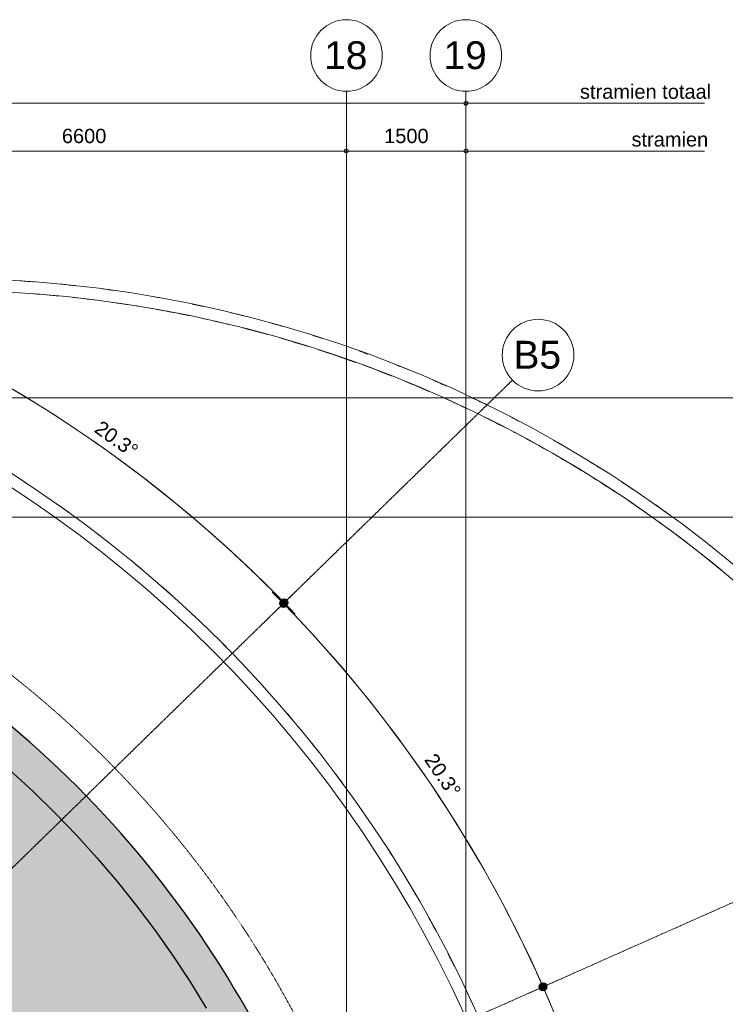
# Model space of a CAD drawing. Header units: millimetres. Extents: x -8912 to 113501, y 3237 to 48799.
# Tile 136 of 137: x 90307 to 99175, y 30578 to 42950. Entities that reach past the tile are written whole.
import ezdxf

# ---------------------------------------------------------------- set-up
doc = ezdxf.new("R2010")
doc.units = ezdxf.units.MM
doc.linetypes.add('THO_hhidden', pattern=[2.5, 1.5, -1])
doc.linetypes.add('THO_stramienlijn', pattern=[20, 17, -1.5, 0, -1.5])
for name, color, linetype, lineweight in [('A-ANNO-DIMS', 7, 'Continuous', 13), ('A-ANNO-DIMS-100', 7, 'Continuous', 13), ('A-AREA-PATT', 7, 'Continuous', 13), ('A-WALL-PATT', 7, 'Continuous', 25), ('G-ANNO-TEXT', 7, 'Continuous', 13), ('I-WALL', 7, 'Continuous', 18), ('S-COLS', 7, 'Continuous', 13), ('S-GRID', 7, 'Continuous', 13), ('S-GRID-IDEN', 7, 'Continuous', 13)]:
    doc.layers.add(name, color=color, linetype=linetype, lineweight=lineweight)
doc.layers.add('A-DETL', color=7, linetype='Continuous', lineweight=13, true_color=0x00a600)
doc.layers.add('A-DETL-MBND', color=9, linetype='Continuous', lineweight=13, true_color=0x808080)
doc.styles.add('Arial_2', font='arial.ttf', dxfattribs={"height": 180})
doc.styles.add('Arial_4', font='arial.ttf', dxfattribs={"height": 350})
doc.dimstyles.new('THO_18_-_transparant', dxfattribs={"dimscale": 304.8, "dimtxt": 0.602515, "dimasz": 0.164042, "dimexe": 0.328084, "dimexo": 0.0625, "dimgap": 0.147638, "dimtad": 1, "dimdec": 3, "dimlfac": 304.8, "dimrnd": 0.001, "dimdsep": 46, "dimtxsty": 'Arial_2', "dimblk1": 'DOTBLANK', "dimblk2": 'DOTBLANK', "dimsah": 1, "dimcen": 0.09, "dimdle": 0.164042, "dimazin": 0, "dimtfac": 1, "dimtdec": 4, "dimtix": 1, "dimtmove": 0, "dimatfit": 3, "dimfxl": 0.001076, "dimfxlon": 1, "dimtvp": 1, "dimtolj": 1, "dimtzin": 0, "dimarcsym": 2})
doc.dimstyles.new('THO_18_-_transparant_1', dxfattribs={"dimscale": 304.8, "dimtxt": 0.602515, "dimasz": 0.164042, "dimexe": 0.328084, "dimexo": 0.0625, "dimgap": 0.147638, "dimtad": 1, "dimdec": 3, "dimlfac": 304.8, "dimrnd": 0.001, "dimdsep": 46, "dimtxsty": 'Arial_2', "dimblk1": 'DOTBLANK', "dimblk2": 'DOTBLANK', "dimsah": 1, "dimcen": 0.09, "dimdle": 0.164042, "dimazin": 0, "dimtfac": 1, "dimtdec": 4, "dimtix": 1, "dimtmove": 2, "dimatfit": 3, "dimfxl": 0.001076, "dimfxlon": 1, "dimtvp": 1, "dimtolj": 1, "dimtzin": 0, "dimarcsym": 2})
doc.dimstyles.new('THO_18_-_transparant_blue', dxfattribs={"dimscale": 304.8, "dimtxt": 0.602515, "dimasz": 1.312336, "dimexe": 0.656168, "dimexo": 0.0625, "dimgap": 0.147638, "dimtad": 1, "dimdec": 3, "dimlfac": 304.8, "dimrnd": 0.001, "dimdsep": 46, "dimtxsty": 'Arial_2', "dimblk1": 'DOTSMALL', "dimblk2": 'DOTSMALL', "dimsah": 1, "dimcen": 0.09, "dimdle": 0.656168, "dimadec": 1, "dimazin": 0, "dimtfac": 1, "dimtdec": 4, "dimtix": 1, "dimtmove": 0, "dimatfit": 3, "dimfxl": 0.002153, "dimfxlon": 1, "dimtvp": 1, "dimtolj": 1, "dimtzin": 0, "dimarcsym": 2})

# ---------------------------------------------------------------- blocks, each defined once
blk = doc.blocks.new('NLRS_28_SCO_UN_houten kolom rond_gen_bcb - rond 150-V198-01 1e verdieping _plotview_')
at = {"layer": 'S-COLS'}
blk.add_arc((0, 0), 75, 270, 308.7633, dxfattribs=at)
blk = doc.blocks.new('Grid - Stramienbol 9_0mm-3500-01 1e verdieping _plotview_')
at = {"layer": 'S-GRID-IDEN'}
blk.add_circle((0, 0), 4.5, dxfattribs=at)
blk = doc.blocks.new('DIMBLOCK47-01 1e verdieping _plotview_')
at = {"layer": 'A-ANNO-DIMS-100'}
for p, q in [((87814, 41300), (87814, 41400)), ((94414, 41300), (94414, 41400)), ((87814, 41300), (94414, 41300)), ((87814, 41300), (87814, 41200)), ((94414, 41300), (94414, 41200))]:
    blk.add_line(p, q, dxfattribs=at)
for centre in [(87814, 41300), (94414, 41300)]:
    blk.add_circle(centre, 25, dxfattribs=at)
at = {"layer": 'A-ANNO-DIMS-100', "color": 0, "insert": (90837, 41579), "char_height": 180, "width": 664.52, "attachment_point": 1, "line_spacing_factor": 0.941778, "style": 'Arial_2'}
blk.add_mtext('6600', dxfattribs=at)
blk = doc.blocks.new('_DotBlank')
at = {"color": 0, "linetype": 'ByBlock', "lineweight": -2}
blk.add_line((-0.5, 0), (-1, 0), dxfattribs=at)
blk.add_circle((0, 0), 0.5, dxfattribs=at)
blk = doc.blocks.new('DIMBLOCK48-01 1e verdieping _plotview_')
at = {"layer": 'A-ANNO-DIMS-100'}
for p, q in [((94414, 41300), (94414, 41400)), ((95914, 41300), (95914, 41400)), ((94414, 41300), (95964, 41300)), ((94414, 41300), (94414, 41200)), ((95914, 41300), (95914, 41200))]:
    blk.add_line(p, q, dxfattribs=at)
for centre in [(94414, 41300), (95914, 41300)]:
    blk.add_circle(centre, 25, dxfattribs=at)
at = {"layer": 'A-ANNO-DIMS-100', "color": 0, "insert": (94887, 41579), "char_height": 180, "width": 664.52, "attachment_point": 1, "line_spacing_factor": 0.941778, "style": 'Arial_2'}
blk.add_mtext('1500', dxfattribs=at)
blk = doc.blocks.new('DIMBLOCK49-01 1e verdieping _plotview_')
at = {"layer": 'A-ANNO-DIMS-100'}
for p, q in [((34114, 41900), (34114, 42000)), ((95914, 41900), (95914, 42000)), ((34064, 41900), (95964, 41900)), ((34114, 41900), (34114, 41800)), ((95914, 41900), (95914, 41800))]:
    blk.add_line(p, q, dxfattribs=at)
for centre in [(34114, 41900), (95914, 41900)]:
    blk.add_circle(centre, 25, dxfattribs=at)
at = {"layer": 'A-ANNO-DIMS-100', "color": 0, "insert": (65266, 42179), "char_height": 180, "width": 830.65, "attachment_point": 1, "line_spacing_factor": 0.941778, "style": 'Arial_2'}
blk.add_mtext('61800', dxfattribs=at)
blk = doc.blocks.new('DIMBLOCK71-01 1e verdieping _plotview_')
at = {"layer": 'A-ANNO-DIMS-100', "true_color": 0x0000ff}
h = blk.add_hatch(color=5, dxfattribs=at)
edge = h.paths.add_edge_path()
edge.add_arc((88894, 39010), 50, 0, 360)
h = blk.add_hatch(color=5, dxfattribs=at)
edge = h.paths.add_edge_path()
edge.add_arc((93631, 35624), 50, 0, 360)
at = {"layer": 'A-ANNO-DIMS-100', "color": 5, "true_color": 0x0000ff}
for p, q in [((88894, 39010), (88980, 39191)), ((88894, 39010), (88808, 38830)), ((93631, 35624), (93774, 35764)), ((93631, 35624), (93488, 35484)), ((93631, 35624), (93631, 35624))]:
    blk.add_line(p, q, dxfattribs=at)
for centre in [(88894, 39010), (93631, 35624)]:
    blk.add_circle(centre, 50, dxfattribs=at)
for start, end in [(43.5858, 65.2943), (44.28, 64.6)]:
    blk.add_arc((81814, 24100), 16506, start, end, dxfattribs=at)
at = {"layer": 'A-ANNO-DIMS-100', "color": 0, "insert": (91336, 37925), "char_height": 180, "width": 705.2, "attachment_point": 1, "rotation": 324.44, "line_spacing_factor": 0.941778, "style": 'Arial_2'}
blk.add_mtext('20.3°', dxfattribs=at)
blk = doc.blocks.new('_DotSmall')
at = {"color": 0, "linetype": 'ByBlock', "const_width": 0.5}
blk.add_lwpolyline([(-0.0625, 0, 1), (0.0625, 0, 1)], format="xyb", close=True, dxfattribs=at)
blk = doc.blocks.new('DIMBLOCK72-01 1e verdieping _plotview_')
at = {"layer": 'A-ANNO-DIMS-100', "true_color": 0x0000ff}
h = blk.add_hatch(color=5, dxfattribs=at)
edge = h.paths.add_edge_path()
edge.add_arc((93622, 35615), 50, 0, 360)
h = blk.add_hatch(color=5, dxfattribs=at)
edge = h.paths.add_edge_path()
edge.add_arc((96886, 30798), 50, 0, 360)
at = {"layer": 'A-ANNO-DIMS-100', "color": 5, "true_color": 0x0000ff}
for p, q in [((93622, 35615), (93765, 35755)), ((93622, 35615), (93479, 35475)), ((96886, 30798), (97069, 30879)), ((96886, 30798), (96703, 30717)), ((96886, 30798), (96886, 30798))]:
    blk.add_line(p, q, dxfattribs=at)
for centre in [(93622, 35615), (96886, 30798)]:
    blk.add_circle(centre, 50, dxfattribs=at)
for start, end in [(23.2652, 44.9748), (23.96, 44.28)]:
    blk.add_arc((81814, 24100), 16493, start, end, dxfattribs=at)
at = {"layer": 'A-ANNO-DIMS-100', "color": 0, "insert": (95534, 33751), "char_height": 180, "width": 705.2, "attachment_point": 1, "rotation": 304.12, "line_spacing_factor": 0.941778, "style": 'Arial_2'}
blk.add_mtext('20.3°', dxfattribs=at)
blk = doc.blocks.new('DIMBLOCK73-01 1e verdieping _plotview_')
at = {"layer": 'A-ANNO-DIMS-100', "true_color": 0x0000ff}
h = blk.add_hatch(color=5, dxfattribs=at)
edge = h.paths.add_edge_path()
edge.add_arc((96883, 30796), 50, 0, 360)
h = blk.add_hatch(color=5, dxfattribs=at)
edge = h.paths.add_edge_path()
edge.add_arc((98304, 24100), 50, 0, 360)
at = {"layer": 'A-ANNO-DIMS-100', "color": 5, "true_color": 0x0000ff}
for p, q in [((96883, 30796), (97065, 30878)), ((96883, 30796), (96700, 30715)), ((98304, 24100), (98104, 24100)), ((98304, 24100), (98304, 24100)), ((98304, 24100), (98504, 24100))]:
    blk.add_line(p, q, dxfattribs=at)
for centre in [(96883, 30796), (98304, 24100)]:
    blk.add_circle(centre, 50, dxfattribs=at)
for start, end in [(359.3051, 24.6549), (360, 23.96)]:
    blk.add_arc((81814, 24100), 16490, start, end, dxfattribs=at)
at = {"layer": 'A-ANNO-DIMS-100', "color": 0, "insert": (98156, 27868), "char_height": 180, "width": 705.2, "attachment_point": 1, "rotation": 281.98, "line_spacing_factor": 0.941778, "style": 'Arial_2'}
blk.add_mtext('24.0°', dxfattribs=at)

msp = doc.modelspace()

# ---------------------------------------------------------------- hatches: boundary and pattern name
at = {"layer": 'A-AREA-PATT', "true_color": 0xeefae6}
h = msp.add_hatch(color=7, dxfattribs=at)
h.paths.add_polyline_path([(87889.3096438, 26162.5), (90804.4499639, 26162.5), (90804.4499639, 26312.5), (89879.4499639, 26312.5), (89879.4499639, 26362.5), (91879.4499639, 26362.5), (91879.4499639, 26312.5), (90954.4499639, 26312.5), (90954.4499639, 26162.5), (94244.0698722, 26162.5), (94174.3997935, 26545.6187133), (94092.923848, 26926.4015622), (93999.7201375, 27304.4848548), (93894.8776824, 27679.5074772), (93778.4966195, 28051.1112392), (93646.242166, 28430.5648585), (93501.4022435, 28806.9603393), (93345.9390499, 29175.600367), (93199.9724481, 29496.2952593), (93027.7821889, 29845.5579433), (92829.6011121, 30216.0297878), (92645.6010051, 30536.8075856), (92447.6576577, 30859.1120207), (92233.7139008, 31184.4763958), (91995.7583837, 31521.8215121), (91776.1842259, 31814.6013037), (91533.0353022, 32118.7599936), (91280.6036058, 32415.2598188), (91019.1302383, 32703.8175875), (90748.8649375, 32984.1576933), (90470.0658381, 33256.0123786), (90182.9992259, 33519.1219905), (89887.939283, 33773.2352287), (89585.167826, 34018.1093854), (89248.2453136, 34272.5221943), (88957.6541874, 34479.2139682), (88633.5113545, 34695.0039856), (88302.8551327, 34900.6745248), (87940.9720729, 35109.5287449), (87622.0008335, 35281.5168218), (87274.9935151, 35455.0404017), (86502.6403405, 33828.4585464), (87044.6362815, 33571.0974663), (85500.4698012, 30319.090412), (84958.4686255, 30576.4207797), (84762.7708079, 30163.3548819), (84796.2192412, 30147.4724943), (84765.4436624, 30082.6588834), (87802.0255997, 26870.4442396), (87864.114203, 26898.0351093), (87945.3319036, 26715.2683587), (87876.5353158, 26684.6966018), (87877.1680248, 26162.5), (87884.9855157, 26162.5)])
h.paths.add_polyline_path([(87876.5353158, 26698.3752386), (87928.8328754, 26721.6151744), (87857.7673874, 26881.5360811), (87811.1312272, 26860.8119522), (87876.5353158, 26791.5393565), (87876.5353158, 26711.9040902)])
h.paths.add_polyline_path([(84756.2326982, 30092.4026), (84779.5658748, 30141.5424532), (84757.0508293, 30152.2333181), (84737.8665348, 30111.831043), (84749.0613679, 30099.9887125)])
at = {"layer": 'A-WALL-PATT', "lineweight": 18, "true_color": 0x808080}
h = msp.add_hatch(color=8, dxfattribs=at)
h.paths.add_polyline_path([(94844.02466, 24099.9862072), (94837.8447921, 24501.2454187), (94819.3110503, 24902.1240113), (94788.441015, 25302.2417271), (94745.2639683, 25701.21903), (94689.590745, 26100.022899), (94622.1643003, 26494.2400203), (94542.3584465, 26887.5314787), (94443.4303118, 27304.4848548), (94342.4872355, 27679.5074772), (94230.5075284, 28051.1112392), (94103.3274497, 28430.5648585), (93964.1384143, 28806.9603393), (93813.424269, 29178.8909672), (93651.3279753, 29546.0039433), (93478.0032915, 29907.9510383), (93293.6146267, 30264.3889233), (93098.3368848, 30614.9794952), (92892.3552988, 30959.3901974), (92675.8652546, 31297.2943353), (92449.0721064, 31628.371386), (92212.1909815, 31952.3073029), (91965.4465759, 32268.7948127), (91709.0729418, 32577.5337078), (91443.3132654, 32878.2311305), (91168.419636, 33170.6018508), (90884.652807, 33454.3685372), (90592.2819485, 33729.2620197), (90291.5843922, 33995.021545), (89982.8453683, 34251.3950238), (89666.3577344, 34498.1392703), (89342.4216985, 34735.0202325), (89011.3445337, 34961.8132142), (88673.4402871, 35178.3030885), (88302.8551327, 35398.8635064), (87966.0013371, 35585.9960814), (87622.0008335, 35763.9505528), (87260.0536514, 35937.2750546), (86892.9405939, 36099.3711638), (86521.0098902, 36250.0851222), (86144.6143394, 36389.2739685), (85764.1109757, 36516.8056734), (85379.8607297, 36632.5592654), (84976.5606191, 36740.1098928), (84601.580739, 36828.3041896), (84208.2892404, 36908.1098457), (83778.57299, 36980.5304294), (83387.9814705, 37034.162051), (82980.6392287, 37077.1365519), (82602.5540694, 37105.8854361), (82208.4881373, 37123.8941589), (81814.0353158, 37129.969002), (81814.0354314, 36900.0323559), (81914.0353158, 36900.0323559), (81914.0353158, 36700.0323559), (81814.0355319, 36699.969002), (82215.2945304, 36693.4734552), (82616.1731323, 36674.2038467), (83016.2908637, 36642.1739351), (83415.2681883, 36597.4070554), (83812.7266518, 36539.9360213), (84167.2386921, 36478.2749065), (84553.5975703, 36398.539007), (84937.2708794, 36306.7469141), (85317.8825068, 36202.9886111), (85695.0593415, 36087.3658115), (86068.4316394, 35959.9918598), (86437.633386, 35820.9916197), (86802.3026551, 35670.5013523), (87218.6054501, 35482.0009184), (87308.8984106, 35438.0984538), (87637.7891397, 35273.0512464), (87978.4388113, 35088.8161712), (88329.0294813, 34884.3938924), (88633.5113545, 34695.0039856), (88968.4034, 34471.5682639), (89277.7617522, 34251.3950238), (89613.7144851, 33995.021545), (89887.939283, 33773.2352287), (90182.9992259, 33519.1219905), (90470.0658381, 33256.0123786), (90748.8649375, 32984.1576933), (91019.1302383, 32703.8175875), (91280.6036058, 32415.2598188), (91533.0353022, 32118.7599936), (91776.1842259, 31814.6013037), (92009.8181414, 31503.0742562), (92233.7139008, 31184.4763958), (92447.6576577, 30859.1120207), (92655.1175218, 30520.8756353), (92844.8814993, 30189.3329358), (93027.7821889, 29845.5579433), (93199.9724481, 29496.2952593), (93375.2754415, 29108.4435864), (93511.5742148, 28782.6460865), (93650.6881063, 28418.9412159), (93778.8253647, 28050.0615588), (93898.7066072, 27665.811371), (94006.2050149, 27278.1787799), (94092.923848, 26926.4015622), (94174.3997935, 26545.6187133), (94254.2757719, 26100.022899), (94264.1663383, 26037.5018304), (94318.0468955, 25652.2183325), (94360.0071257, 25265.4569266), (94390.0073226, 24877.5844808), (94408.0188868, 24488.9707529), (94414.02466, 24099.9862076), (94414.02466, 24200), (94614.02466, 24200), (94614.02466, 24099.9862072), (94837.8447921, 24099.9862072)])
h.paths.add_polyline_path([(94601.52466, 24099.9862072), (94601.52466, 24187.5), (94426.52466, 24187.5), (94426.52466, 24099.9862072)])
h.paths.add_polyline_path([(93368.9286259, 29125.3969543), (93287.7109253, 29308.1637048), (93470.4776758, 29389.3814055), (93551.6953764, 29206.6146549), (93375.2754415, 29128.2173457)])
h.paths.add_polyline_path([(93375.2754415, 29141.8959825), (93535.1963482, 29212.9614705), (93464.1308602, 29372.8823773), (93304.2099535, 29301.8168892), (93374.7919763, 29142.9839394)])
h.paths.add_polyline_path([(87308.8984106, 35439.1866796), (87128.2311508, 35524.9732824), (87214.0177537, 35705.6405423), (87394.6850135, 35619.8539394), (87316.4328156, 35455.0541957)])
h.paths.add_polyline_path([(87302.9683696, 35455.840046), (87378.0316471, 35613.9238983), (87219.9477948, 35688.9871758), (87144.8845173, 35530.9033235), (87285.3005928, 35464.2292724)])
h.paths.add_polyline_path([(81901.5353158, 36712.5323559), (81901.5353158, 36887.5323559), (81814.0354377, 36887.5323559), (81814.0355256, 36712.5323559), (81825.9300976, 36712.5323559)])

# ---------------------------------------------------------------- linework, layer by layer
at = {"layer": 'A-DETL', "color": 7}
for p, q in [((95914.0353158, 41899.9998099), (98914.0353158, 41899.9998099)), ((95914.0353158, 41300), (98914.0353158, 41300))]:
    msp.add_line(p, q, dxfattribs=at)
at = {"layer": 'A-DETL', "color": 7, "linetype": 'THO_hhidden'}
msp.add_arc((81814.0418651, 24099.9862072), 13529.9827949, 270, 90.00002879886, dxfattribs=at)
at = {"layer": 'A-DETL-MBND'}
msp.add_line((93301.2082373, 34646.3489634), (93316.878387, 34629.2438043), dxfattribs=at)
for centre, radius, start, end in [((89314.0378809, 24099.9997671), 15599.9981706, 85.66271086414, 86.3337102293), ((89314.0378809, 24099.9997671), 15599.9981706, 83.80388307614, 84.46652411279), ((89314.0378809, 24099.9997671), 15449.9981706, 84.46652411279, 85.66271086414), ((89314.0378809, 24099.9997671), 15599.9981706, 81.968014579, 82.50628383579), ((89314.0378809, 24099.9997671), 15599.9981706, 79.87811688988, 80.14231920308), ((89314.0378809, 24099.9997671), 15449.9981706, 82.50628383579, 83.80388307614), ((89314.0378809, 24099.9997671), 15449.9981706, 80.14231920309, 81.968014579), ((89314.0378809, 24099.9997671), 15599.9981706, 77.69917327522, 78.31333555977), ((89314.0378809, 24099.9997671), 15449.9981706, 78.31333555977, 79.87811688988), ((89314.0378809, 24099.9997671), 15599.9981706, 75.79452761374, 76.47017331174), ((89314.0378809, 24099.9997671), 15449.9981706, 76.47017331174, 77.69917327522), ((89314.0378809, 24099.9997671), 15599.9981706, 73.94241432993, 74.59239311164), ((89314.0378809, 24099.9997671), 15449.9981706, 74.59239311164, 75.79452761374), ((89314.0378809, 24099.9997671), 15599.9981706, 72.10938533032, 72.58376920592), ((89314.0378809, 24099.9997671), 15449.9981706, 72.58376920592, 73.94241432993), ((89314.0378809, 24099.9997671), 15449.9981706, 70.28433151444, 72.10938533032), ((89314.0378809, 24099.9997671), 15599.9981706, 69.8786267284, 70.28433151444), ((89314.0378809, 24099.9997671), 15449.9981706, 68.45316375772, 69.8786267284), ((89314.0378809, 24099.9997671), 15599.9981706, 67.8160796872, 68.45316375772), ((89314.0378809, 24099.9997671), 15449.9981706, 66.60525744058, 67.8160796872), ((89314.0378809, 24099.9997671), 15599.9981706, 65.92836801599, 66.60525744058), ((89314.0378809, 24099.9997671), 15449.9981706, 64.71375846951, 65.92836801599), ((89314.0378809, 24099.9997671), 15599.9981706, 64.08173255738, 64.71375846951), ((89314.0378809, 24099.9997671), 15449.9981706, 62.62810717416, 64.08173255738), ((89314.0378809, 24099.9997671), 15599.9981706, 62.25114064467, 62.62810717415), ((89314.0378809, 24099.9997671), 15449.9981706, 60.42599544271, 62.25114064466), ((89314.0378809, 24099.9997671), 15599.9981706, 59.93321725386, 60.42599544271), ((89314.0378809, 24099.9997671), 15449.9981706, 58.59229756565, 59.93321725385), ((89314.0378809, 24099.9997671), 15599.9981706, 57.93870404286, 58.59229756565), ((81806.2359607, 24099.9982742), 15599.9968109, 56.06382404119, 56.73863507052), ((89314.0378809, 24099.9997671), 15449.9981706, 56.73863507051, 57.93870404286), ((89314.0378809, 24099.9997671), 15599.9981706, 56.0638240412, 56.73863507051), ((89314.0378809, 24099.9997671), 15449.9981706, 54.8289046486, 56.06382404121), ((81806.2359607, 24099.9982742), 15599.9968109, 54.22171756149, 54.82890464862), ((89314.0378809, 24099.9997671), 15599.9981706, 54.2217175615, 54.8289046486), ((89314.0378809, 24099.9997671), 15449.9981706, 52.60747640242, 54.2217175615), ((81806.2359607, 24099.9982742), 15599.9968109, 52.39323329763, 52.60747640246), ((89314.0378809, 24099.9997671), 15599.9981706, 52.39323329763, 52.60747640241), ((89314.0378809, 24099.9997671), 15449.9981706, 50.56726163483, 52.39323329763), ((81806.2359607, 24099.9982742), 15599.9968109, 50.01643881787, 50.56726163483), ((81806.2359607, 24099.9982742), 15599.9968109, 48.06550452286, 48.73060989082), ((81806.2359607, 24099.9982742), 15599.9968109, 46.20059047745, 46.86986594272), ((81806.2359607, 24099.9982742), 15599.9968109, 44.36227246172, 44.93511796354), ((81806.2359607, 24099.9982742), 15599.9968109, 40.11664498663, 40.70807092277), ((81806.2359607, 24099.9982742), 15599.9968109, 38.19544795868, 38.86794056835), ((81806.2359607, 24099.9982742), 15599.9968109, 36.33843446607, 36.99834404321), ((81806.2359607, 24099.9982742), 15599.9968109, 34.50331830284, 35.02783709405), ((81806.2359607, 24099.9982742), 15599.9968109, 32.37072667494, 32.6778525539), ((81806.2359607, 24099.9982742), 15599.9968109, 30.22775181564, 30.84835175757), ((81806.2359607, 24099.9982742), 15599.9968109, 28.32781606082, 29.00408485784), ((81806.2359607, 24099.9982742), 15599.9968109, 26.47717526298, 27.12321149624), ((81806.2359607, 24099.9982742), 15599.9968109, 24.64479009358, 25.09875807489)]:
    msp.add_arc(centre, radius, start, end, dxfattribs=at)
at = {"layer": 'I-WALL', "lineweight": 25, "flags": 128}
msp.add_lwpolyline([(87274.9935151, 35455.0541957), (87623.2743857, 35280.8799082), (87966.0039962, 35096.0276935), (88302.8577629, 34900.6729759), (88633.5139455, 34695.0023458), (88957.6567293, 34479.2122431), (89274.976521, 34253.5087729), (89585.1702439, 34018.1075087), (89887.9416276, 33773.2332865), (90183.0014908, 33519.1199899), (90470.0680176, 33256.0103268), (90748.8670268, 32984.1555978), (91019.1322335, 32703.815456), (91280.6055035, 32415.2576587), (91533.0371, 32118.7578123), (91776.1859221, 31814.5991086), (92009.8197349, 31503.0720545), (92233.7153913, 31184.4741943), (92447.6590454, 30859.1098261), (92651.4463566, 30527.2897102)], dxfattribs=at)
at = {"layer": 'I-WALL'}
for centre, radius in [((81806.2359607, 24099.9982742), 15599.9968109), ((89314.0378809, 24099.9997671), 15599.9981706), ((81806.2359607, 24099.9982742), 15449.9968109), ((89314.0378809, 24099.9997671), 15449.9981706)]:
    msp.add_arc(centre, radius, 270, 90, dxfattribs=at)
at = {"layer": 'I-WALL', "lineweight": 25}
msp.add_arc((81814.0418651, 24099.9862072), 13029.9827949, 360, 90.00002879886, dxfattribs=at)
at = {"layer": 'S-GRID', "color": 5, "linetype": 'THO_stramienlijn', "true_color": 0x0000ff}
for p, q in [((94414.0353158, 4950), (94414.0353158, 42050)), ((95914.0353158, 4950), (95914.0353158, 42050)), ((81814.0459647, 24100.0069168), (96499.6645382, 38421.0961878)), ((22619.0885135, 38199.9998099), (107144.8050682, 38199.9998099)), ((22619.0885135, 36700), (107144.8050682, 36700)), ((81814.018424, 24099.9946214), (102814.6117869, 33432.5042715))]:
    msp.add_line(p, q, dxfattribs=at)

# ---------------------------------------------------------------- block references
at = {"layer": 'S-COLS', "rotation": 134.2799978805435}
msp.add_blockref('NLRS_28_SCO_UN_houten kolom rond_gen_bcb - rond 150-V198-01 1e verdieping _plotview_', (96125.7540712, 38055.708923), dxfattribs=at)
at = {"layer": 'S-GRID-IDEN', "xscale": 99.99999999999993, "yscale": 99.99999999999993, "zscale": 99.99999999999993}
for p in [(94414.0353158, 42500), (95914.0353158, 42500)]:
    msp.add_blockref('Grid - Stramienbol 9_0mm-3500-01 1e verdieping _plotview_', p, dxfattribs=at)
at = {"layer": 'S-GRID-IDEN', "xscale": 99.99999999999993, "yscale": 99.99999999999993, "zscale": 99.99999999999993, "rotation": 314.2799978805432}
msp.add_blockref('Grid - Stramienbol 9_0mm-3500-01 1e verdieping _plotview_', (96821.8359671, 38735.2706145), dxfattribs=at)

# ---------------------------------------------------------------- texts
at = {"layer": 'G-ANNO-TEXT', "lineweight": 18, "char_height": 180, "attachment_point": 1, "style": 'Arial_2'}
for s, insert, width in [('stramien totaal', (97348.1473606, 42136.1558101), 1899.999375), ('stramien ', (97996.1473606, 41536.1560002), 1114.345625)]:
    msp.add_mtext(s, dxfattribs=dict(at, insert=insert, width=width))
at = {"layer": 'S-GRID-IDEN', "char_height": 350, "attachment_point": 1, "style": 'Arial_4'}
for s, insert, width in [('18', (94132.9132463, 42678.7433988), 673.4175), ('19', (95632.9132463, 42678.7433988), 673.4175), ('B5', (96512.4039714, 38914.879995), 737.5525)]:
    msp.add_mtext(s, dxfattribs=dict(at, insert=insert, width=width))

# ---------------------------------------------------------------- dimensions: what is measured, and where the dimension line sits
at = {"layer": 'A-ANNO-DIMS'}
dim = msp.add_linear_dim(base=(95914.0353158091, 41899.9998098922), p1=(34114.0353158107, 41999.9998098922), p2=(95914.0353158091, 41999.9998098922), dimstyle='THO_18_-_transparant_1', override={"dimpost": '<>', "dimfxl": 61800}, dxfattribs=at)
dim.commit()
dim.dimension.update_dxf_attribs({"geometry": 'DIMBLOCK49-01 1e verdieping _plotview_', "text_midpoint": (65681.5004792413, 42058.6811506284), "dimtype": 160})
for base, p1, p2, override, picture, middle in [((94414.0353158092, 41299.9999999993), (87814.0353158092, 41399.9999999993), (94414.0353158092, 41399.9999999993), {"dimpost": '<>', "dimfxl": 6600}, 'DIMBLOCK47-01 1e verdieping _plotview_', (91114.0353158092, 41436.9031383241)), ((95914.0353158, 41300), (94414.0353158, 41400), (95914.0353158, 41400), {"dimpost": '<>', "dimfxl": 1500}, 'DIMBLOCK48-01 1e verdieping _plotview_', (95164.0353158, 41436.9031383))]:
    dim = msp.add_linear_dim(base=base, p1=p1, p2=p2, dimstyle='THO_18_-_transparant', override=override, dxfattribs=at)
    dim.commit()
    dim.dimension.update_dxf_attribs({"geometry": picture, "text_midpoint": middle})
at = {"layer": 'A-ANNO-DIMS', "color": 5, "true_color": 0x0000ff}
for base, center, p1, p2, override, picture, middle in [((92189.6341116, 36937.2095281), (81814.0350366, 24099.99626), (93774.4500685, 35763.5275258), (88979.8101824, 39191.0915113), {"dimpost": '<>°', "dimfxl": 5893.790505}, 'DIMBLOCK71-01 1e verdieping _plotview_', (91492.8196278, 37639.1415091)), ((95990.9557809, 32528.801653), (81814.0458583, 24100.006813), (97068.8807505, 30879.1435441), (93765.3977346, 35754.6998908), {"dimpost": '<>°', "dimfxl": 5889.316575}, 'DIMBLOCK72-01 1e verdieping _plotview_', (95581.6624753, 33428.3961147)), ((98143.665889, 26391.106692), (81814.0305272, 24100), (98503.6078694, 24100), (97065.4521184, 30877.6198852), {"dimpost": '<>°', "dimfxl": 6928.522445}, 'DIMBLOCK73-01 1e verdieping _plotview_', (98078.3878442, 27551.1641856))]:
    dim = msp.add_angular_dim_3p(base=base, center=center, p1=p1, p2=p2, dimstyle='THO_18_-_transparant_blue', override=override, dxfattribs=at)
    dim.commit()
    dim.dimension.update_dxf_attribs({"geometry": picture, "text_midpoint": middle})

doc.saveas('drawing.dxf')
